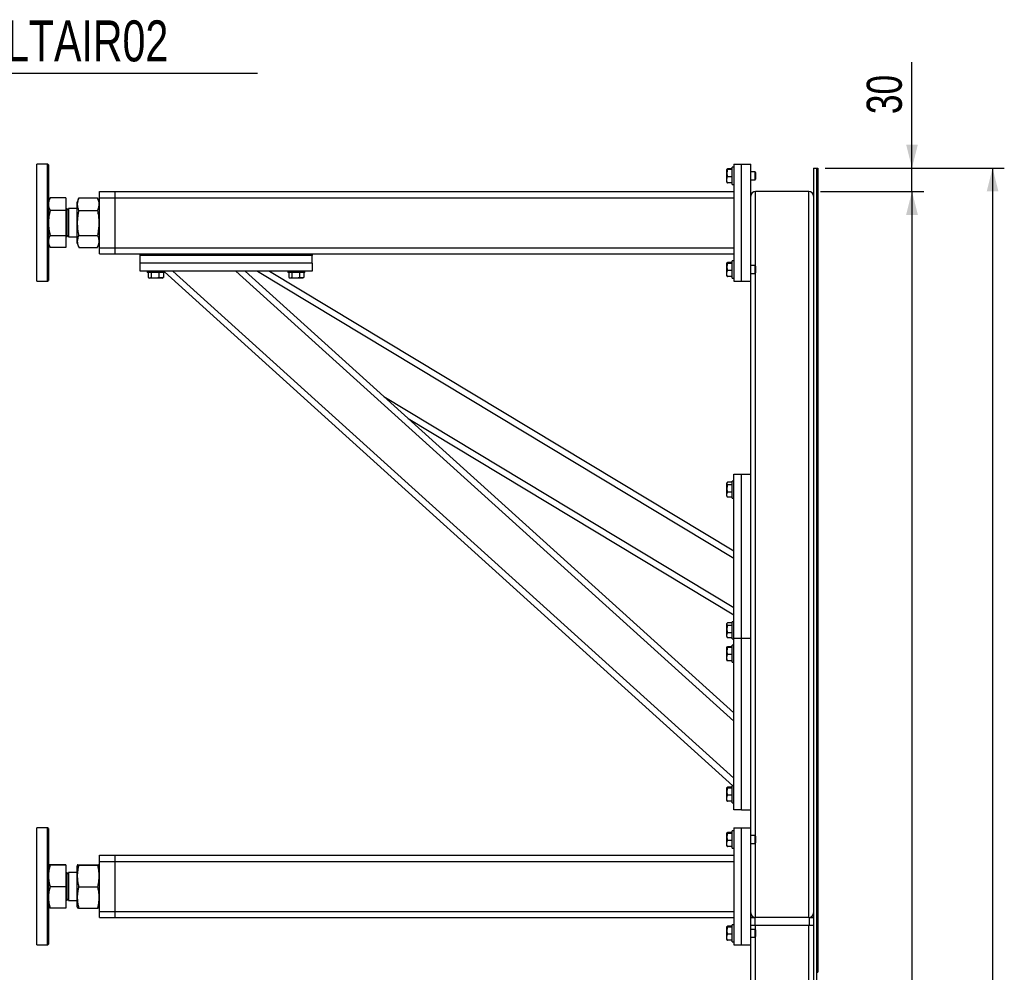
# Model space of a CAD drawing. Header units: millimetres. Extents: x 5 to 589, y 5 to 415.
# Tile 6 of 71: x 189 to 273, y 158 to 239. Entities that reach past the tile are written whole.
import ezdxf

# ---------------------------------------------------------------- set-up
doc = ezdxf.new("R2010")
doc.units = ezdxf.units.MM
doc.layers.add('COTES', color=1, linetype='Continuous')
doc.layers.add('NOTES', color=6, linetype='Continuous')
doc.layers.add('TRAIT-FORT', color=4, linetype='Continuous', lineweight=25)
doc.styles.add('SLDTEXTSTYLE0', font='TXT', dxfattribs={"width": 0.75})
doc.dimstyles.new('SLDDIMSTYLE4', dxfattribs={"dimtxt": 3, "dimasz": 2, "dimexe": 0, "dimexo": 0.0625, "dimgap": 0.75, "dimtad": 1, "dimdec": 0, "dimlfac": 15, "dimrnd": 1e-09, "dimzin": 12, "dimdsep": 46, "dimtxsty": 'SLDTEXTSTYLE0', "dimsah": 1, "dimcen": 0.09, "dimadec": 0, "dimazin": 3, "dimtfac": 1, "dimtdec": 0, "dimtmove": 0, "dimatfit": 0, "dimfxl": 1, "dimfrac": 2, "dimtolj": 1, "dimtzin": 12, "dimarcsym": 0})
doc.dimstyles.new('SLDDIMSTYLE5', dxfattribs={"dimtxt": 3, "dimasz": 2, "dimexe": 0, "dimexo": 0.0625, "dimgap": 0.75, "dimtad": 1, "dimdec": 0, "dimlfac": 15, "dimrnd": 1e-09, "dimzin": 12, "dimdsep": 46, "dimtxsty": 'SLDTEXTSTYLE0', "dimsah": 1, "dimcen": 0.09, "dimadec": 0, "dimazin": 3, "dimtfac": 1, "dimtdec": 0, "dimtofl": 0, "dimtmove": 0, "dimatfit": 3, "dimfxl": 1, "dimfrac": 2, "dimtolj": 1, "dimtzin": 12, "dimarcsym": 0})

# ---------------------------------------------------------------- blocks, each defined once
blk = doc.blocks.new('SW_NOTE_3')
at = {"layer": 'NOTES', "color": 0}
blk.add_line((35.894, 0), (0, 0), dxfattribs=at)
at = {"layer": 'NOTES', "color": 0, "insert": (0.39, 4.527), "char_height": 3.5, "attachment_point": 1, "style": 'SLDTEXTSTYLE0'}
blk.add_mtext('0,0,0 MALTAIR02', dxfattribs=at)
blk = doc.blocks.new('_D_30')
at = {"layer": 'COTES', "color": 1, "transparency": 16777216}
for p, q in [((265.52, 226.227), (265.52, 235.264)), ((258.374, 226.227), (266.52, 226.227)), ((265.52, 224.227), (265.52, 226.227)), ((257.708, 224.227), (266.52, 224.227)), ((265.52, 224.227), (265.52, 221.227))]:
    blk.add_line(p, q, dxfattribs=at)
for points in [[(265.52, 226.227), (266.02, 228.227), (265.02, 228.227)], [(265.52, 224.227), (265.02, 222.227), (266.02, 222.227)]]:
    blk.add_solid(points, dxfattribs=at)
at = {"layer": 'COTES', "color": 1, "transparency": 16777216, "insert": (261.653, 230.831), "char_height": 3, "attachment_point": 1, "rotation": 90, "style": 'SLDTEXTSTYLE0'}
blk.add_mtext('30', dxfattribs=at)
blk = doc.blocks.new('_D_31')
at = {"layer": 'COTES', "color": 1, "transparency": 16777216}
for p, q in [((257.708, 224.227), (266.52, 224.227)), ((265.52, 224.227), (265.52, 48.894)), ((257.708, 48.894), (266.52, 48.894))]:
    blk.add_line(p, q, dxfattribs=at)
for points in [[(265.52, 224.227), (265.02, 222.227), (266.02, 222.227)], [(265.52, 48.894), (266.02, 50.894), (265.02, 50.894)]]:
    blk.add_solid(points, dxfattribs=at)
at = {"layer": 'COTES', "color": 1, "transparency": 16777216, "char_height": 3, "attachment_point": 1, "rotation": 90, "style": 'SLDTEXTSTYLE0'}
for s, insert in [('CADRE', (261.653, 134.686)), ('2630', (261.653, 124.694))]:
    blk.add_mtext(s, dxfattribs=dict(at, insert=insert))
blk = doc.blocks.new('_D_33')
at = {"layer": 'COTES', "color": 1, "transparency": 16777216}
for p, q in [((258.108, 226.227), (273.399, 226.227)), ((272.399, 226.227), (272.399, 47.561)), ((258.374, 47.561), (273.399, 47.561))]:
    blk.add_line(p, q, dxfattribs=at)
for points in [[(272.399, 226.227), (271.899, 224.227), (272.899, 224.227)], [(272.399, 47.561), (272.899, 49.561), (271.899, 49.561)]]:
    blk.add_solid(points, dxfattribs=at)
at = {"layer": 'COTES', "color": 1, "transparency": 16777216, "char_height": 3, "attachment_point": 1, "rotation": 90, "style": 'SLDTEXTSTYLE0'}
for s, insert in [('TOLE', (268.532, 137.313)), ('2680', (268.532, 127.321))]:
    blk.add_mtext(s, dxfattribs=dict(at, insert=insert))

msp = doc.modelspace()

# ---------------------------------------------------------------- linework, layer by layer
at = {"layer": 'TRAIT-FORT', "color": 4, "linetype": 'Continuous', "lineweight": 25}
for p, q in [((191.741, 226.5606), (190.8077, 226.5606)), ((190.8077, 217.0171), (190.8077, 226.5606)), ((191.8077, 226.4939), (191.741, 226.5606)), ((191.741, 216.5606), (191.741, 226.5606)), ((191.8077, 226.4939), (191.8077, 216.6272)), ((249.7266, 226.1317), (249.7077, 226.0989)), ((249.7077, 225.0222), (249.7077, 226.0989)), ((250.1743, 226.1598), (249.7746, 226.1598)), ((250.1743, 226.0878), (249.7746, 226.0878)), ((250.3077, 226.2939), (250.1743, 226.2939)), ((250.1743, 224.8272), (250.1743, 226.2939)), ((250.3077, 226.5606), (250.3077, 216.5606)), ((250.3077, 226.5606), (250.9743, 226.5606)), ((250.9743, 216.5606), (250.9743, 226.5606)), ((250.9743, 226.5606), (251.7743, 226.5606)), ((251.7743, 216.5606), (251.7743, 226.5606)), ((257.1077, 226.2272), (257.3743, 226.2272)), ((257.1077, 226.2272), (257.1077, 152.2272)), ((257.3743, 226.2272), (257.4743, 226.2272)), ((257.3743, 226.2272), (257.3743, 157.5606)), ((257.3743, 226.2272), (257.3743, 152.2272)), ((257.4743, 226.2272), (257.4743, 165.6382)), ((250.1743, 225.4885), (249.7746, 225.4885)), ((252.1277, 225.8939), (251.7743, 225.8939)), ((252.1743, 225.8472), (252.1277, 225.8939)), ((252.1277, 225.2272), (252.1277, 225.8939)), ((252.1277, 225.2272), (252.1743, 225.2739)), ((252.1743, 225.8472), (252.1743, 225.2739)), ((249.7077, 225.0222), (249.7266, 224.9895)), ((250.1743, 224.9613), (249.7746, 224.9613)), ((250.1743, 224.8272), (250.3077, 224.8272)), ((251.7743, 225.2272), (252.1277, 225.2272)), ((191.9635, 223.6638), (191.8077, 223.3939)), ((191.9647, 223.663), (191.9714, 223.6774)), ((193.2943, 223.6774), (191.9714, 223.6774)), ((193.2943, 223.6774), (193.2943, 222.5968)), ((194.4109, 223.663), (194.241, 223.2425)), ((194.4167, 223.6774), (194.4112, 223.6613)), ((194.4167, 223.6774), (195.9986, 223.6774)), ((196.0043, 223.6613), (195.9986, 223.6774)), ((196.1743, 223.2425), (196.0044, 223.663)), ((196.1743, 224.2272), (197.5077, 224.2272)), ((196.1743, 223.6939), (196.1743, 224.2272)), ((196.1743, 223.6939), (197.5077, 223.6939)), ((196.1743, 219.4272), (196.1743, 223.6939)), ((197.5077, 223.6939), (197.5077, 224.2272)), ((197.5077, 224.2272), (250.3077, 224.2272)), ((197.5077, 219.4272), (197.5077, 223.6939)), ((197.5077, 223.6939), (250.3077, 223.6939)), ((256.7077, 224.2272), (252.1743, 224.2272)), ((252.1743, 217.8472), (252.1743, 224.2272)), ((256.7077, 162.2272), (256.7077, 224.2272)), ((193.3077, 223.2642), (193.2943, 223.2642)), ((193.3077, 223.2642), (193.3077, 219.8569)), ((193.5187, 222.6162), (193.3743, 222.7606)), ((193.3743, 222.7606), (193.3743, 220.3606)), ((194.241, 222.7606), (193.5187, 222.7606)), ((193.5187, 222.7606), (193.5187, 220.3606)), ((194.241, 223.2425), (194.241, 222.3839)), ((193.2943, 222.5968), (191.9714, 222.5968)), ((193.2943, 222.5968), (193.2943, 220.48)), ((194.241, 222.3839), (194.241, 219.8786)), ((194.4167, 222.5968), (195.9986, 222.5968)), ((191.9714, 220.48), (193.2943, 220.48)), ((193.2943, 220.48), (193.2943, 219.4438)), ((193.3743, 220.3606), (193.5187, 220.5049)), ((193.5187, 220.3606), (194.241, 220.3606)), ((194.4167, 220.48), (195.9986, 220.48)), ((191.8077, 219.7272), (191.9635, 219.4574)), ((193.2943, 219.4438), (191.9714, 219.4438)), ((193.2943, 219.8569), (193.3077, 219.8569)), ((194.241, 219.8786), (194.4109, 219.4582)), ((194.4167, 219.4438), (195.9986, 219.4438)), ((196.0044, 219.4582), (196.1743, 219.8786)), ((196.1743, 219.4272), (197.5077, 219.4272)), ((196.1743, 218.8939), (196.1743, 219.4272)), ((197.5077, 219.4272), (250.3077, 219.4272)), ((197.5077, 218.8939), (197.5077, 219.4272)), ((196.1743, 218.8939), (197.5077, 218.8939)), ((197.5077, 218.8939), (199.641, 218.8939)), ((199.641, 218.7606), (199.641, 218.8939)), ((199.641, 218.8939), (214.3077, 218.8939)), ((199.641, 218.0939), (199.641, 218.7606)), ((214.3077, 218.7606), (199.641, 218.7606)), ((214.3077, 218.8939), (250.3077, 218.8939)), ((214.3077, 218.8939), (214.3077, 218.7606)), ((214.3077, 218.0939), (214.3077, 218.7606)), ((199.641, 217.4272), (199.641, 218.0939)), ((214.3077, 218.0939), (199.641, 218.0939)), ((214.3077, 218.0939), (214.3077, 217.4272)), ((249.7266, 218.1317), (249.7077, 218.0989)), ((249.7077, 217.0222), (249.7077, 218.0989)), ((250.1743, 218.1598), (249.7746, 218.1598)), ((250.1743, 218.0878), (249.7746, 218.0878)), ((250.3077, 218.2939), (250.1743, 218.2939)), ((250.1743, 216.8272), (250.1743, 218.2939)), ((252.1277, 217.8939), (251.7743, 217.8939)), ((252.1743, 217.8472), (252.1277, 217.8939)), ((252.1277, 217.2272), (252.1277, 217.8939)), ((252.1743, 217.8472), (252.1743, 217.2739)), ((190.8077, 216.5606), (190.8077, 217.0171)), ((214.3077, 217.4272), (199.641, 217.4272)), ((200.241, 217.4272), (200.241, 217.2939)), ((201.2552, 217.2939), (200.241, 217.2939)), ((200.325, 217.2939), (200.325, 216.8942)), ((200.3579, 216.8723), (200.436, 216.8272)), ((200.5797, 217.2939), (200.5797, 216.8942)), ((201.229, 217.2939), (201.229, 216.8942)), ((201.7077, 217.2939), (201.2552, 217.2939)), ((201.5127, 216.8272), (201.5908, 216.8723)), ((201.6236, 216.8942), (201.5895, 216.8745)), ((201.6236, 217.2939), (201.6236, 216.8942)), ((201.7077, 217.2939), (201.7077, 217.4272)), ((201.7077, 217.367), (250.2339, 173.4939)), ((202.4362, 217.4272), (250.3077, 174.1462)), ((207.8042, 217.4272), (250.3077, 178.9995)), ((208.5994, 217.4272), (250.3077, 179.7185)), ((209.6479, 217.4272), (250.3077, 192.92)), ((210.6811, 217.4272), (250.3077, 193.5427)), ((212.241, 217.4272), (212.241, 217.2939)), ((213.2552, 217.2939), (212.241, 217.2939)), ((212.325, 217.2939), (212.325, 216.8942)), ((212.3579, 216.8723), (212.436, 216.8272)), ((212.5797, 217.2939), (212.5797, 216.8942)), ((213.229, 217.2939), (213.229, 216.8942)), ((213.7077, 217.2939), (213.2552, 217.2939)), ((213.5127, 216.8272), (213.5908, 216.8723)), ((213.6236, 216.8942), (213.5895, 216.8745)), ((213.6236, 217.2939), (213.6236, 216.8942)), ((213.7077, 217.2939), (213.7077, 217.4272)), ((249.7077, 217.0222), (249.7266, 216.9895)), ((250.1743, 217.4885), (249.7746, 217.4885)), ((250.1743, 216.9613), (249.7746, 216.9613)), ((251.7743, 217.2272), (252.1277, 217.2272)), ((252.1277, 217.2272), (252.1743, 217.2739)), ((252.1743, 169.1806), (252.1743, 217.2739)), ((190.8077, 216.5606), (191.741, 216.5606)), ((191.741, 216.5606), (191.8077, 216.6272)), ((200.9078, 216.8272), (200.436, 216.8272)), ((201.5127, 216.8272), (200.9078, 216.8272)), ((212.9078, 216.8272), (212.436, 216.8272)), ((213.5127, 216.8272), (212.9078, 216.8272)), ((250.1743, 216.8272), (250.3077, 216.8272)), ((250.3077, 216.5606), (250.9743, 216.5606)), ((250.9743, 216.5606), (251.7743, 216.5606)), ((251.7743, 186.0939), (251.7743, 216.5606)), ((220.45, 206.713), (250.3077, 188.7166)), ((222.5163, 204.8448), (250.3077, 188.0939)), ((250.3077, 200.0939), (250.9743, 200.0939)), ((250.3077, 186.0939), (250.3077, 200.0939)), ((250.9743, 200.0939), (251.7743, 200.0939)), ((250.9743, 186.0939), (250.9743, 200.0939)), ((249.7448, 199.3632), (249.7077, 199.2989)), ((249.7077, 198.2222), (249.7077, 199.2989)), ((250.1743, 199.4045), (249.7746, 199.4045)), ((250.1743, 199.1834), (249.7746, 199.1834)), ((250.3077, 199.4939), (250.1743, 199.4939)), ((250.1743, 198.0272), (250.1743, 199.4939)), ((250.1743, 198.5395), (249.7746, 198.5395)), ((249.7077, 198.2222), (249.7448, 198.1579)), ((249.7458, 198.1585), (249.7746, 198.1167)), ((250.1743, 198.1167), (249.7746, 198.1167)), ((250.1743, 198.0272), (250.3077, 198.0272)), ((250.3077, 187.4939), (250.1743, 187.4939)), ((250.1743, 186.0272), (250.1743, 187.4939)), ((249.7448, 187.3632), (249.7077, 187.2989)), ((249.7077, 186.2222), (249.7077, 187.2989)), ((250.1743, 187.4045), (249.7746, 187.4045)), ((250.1743, 187.1834), (249.7746, 187.1834)), ((249.7077, 186.2222), (249.7448, 186.1579)), ((249.7458, 186.1585), (249.7746, 186.1167)), ((250.1743, 186.5395), (249.7746, 186.5395)), ((250.1743, 186.1167), (249.7746, 186.1167)), ((250.1743, 186.0272), (250.3077, 186.0272)), ((250.3077, 186.0939), (250.9743, 186.0939)), ((250.3077, 171.4272), (250.3077, 186.0939)), ((250.9743, 171.4272), (250.9743, 186.0939)), ((250.9743, 186.0939), (251.7743, 186.0939)), ((251.7743, 171.4272), (251.7743, 186.0939)), ((249.7266, 185.3317), (249.7077, 185.2989)), ((249.7077, 184.2222), (249.7077, 185.2989)), ((250.1743, 185.3598), (249.7746, 185.3598)), ((250.1743, 185.2878), (249.7746, 185.2878)), ((250.3077, 185.4939), (250.1743, 185.4939)), ((250.1743, 184.0272), (250.1743, 185.4939)), ((249.7077, 184.2222), (249.7266, 184.1895)), ((250.1743, 184.6885), (249.7746, 184.6885)), ((250.1743, 184.1613), (249.7746, 184.1613)), ((250.1743, 184.0272), (250.3077, 184.0272)), ((249.7266, 173.3317), (249.7077, 173.2989)), ((249.7077, 172.2222), (249.7077, 173.2989)), ((250.1743, 173.3598), (249.7746, 173.3598)), ((250.1743, 173.2878), (249.7746, 173.2878)), ((250.3077, 173.4939), (250.1743, 173.4939)), ((250.1743, 172.0272), (250.1743, 173.4939)), ((250.1743, 172.6885), (249.7746, 172.6885)), ((249.7077, 172.2222), (249.7266, 172.1895)), ((250.1743, 172.1613), (249.7746, 172.1613)), ((250.1743, 172.0272), (250.3077, 172.0272)), ((250.9743, 171.4272), (250.3077, 171.4272)), ((250.9743, 171.4272), (251.7743, 171.4272)), ((251.7743, 169.8939), (251.7743, 171.4272)), ((191.741, 169.8939), (190.8077, 169.8939)), ((190.8077, 159.8939), (190.8077, 169.8939)), ((191.8077, 169.8272), (191.741, 169.8939)), ((191.741, 166.9812), (191.741, 169.8939)), ((191.8077, 169.8272), (191.8077, 166.9534)), ((250.3077, 169.8939), (250.3077, 159.8939)), ((250.3077, 169.8939), (250.9743, 169.8939)), ((250.9743, 159.8939), (250.9743, 169.8939)), ((250.9743, 169.8939), (251.7743, 169.8939)), ((251.7743, 159.8939), (251.7743, 169.8939)), ((249.7266, 169.465), (249.7077, 169.4322)), ((249.7077, 168.3556), (249.7077, 169.4322)), ((250.1743, 169.4932), (249.7746, 169.4932)), ((250.1743, 169.4211), (249.7746, 169.4211)), ((250.3077, 169.6272), (250.1743, 169.6272)), ((250.1743, 168.1606), (250.1743, 169.6272)), ((252.1277, 169.2272), (251.7743, 169.2272)), ((252.1743, 169.1806), (252.1277, 169.2272)), ((252.1277, 168.5606), (252.1277, 169.2272)), ((252.1743, 169.1806), (252.1743, 168.6072)), ((249.7077, 168.3556), (249.7266, 168.3228)), ((250.1743, 168.8219), (249.7746, 168.8219)), ((250.1743, 168.2947), (249.7746, 168.2947)), ((250.1743, 168.1606), (250.3077, 168.1606)), ((251.7743, 168.5606), (252.1277, 168.5606)), ((252.1277, 168.5606), (252.1743, 168.6072)), ((252.1743, 162.2272), (252.1743, 168.6072)), ((196.1743, 167.0272), (196.1743, 167.5606)), ((196.1743, 167.5606), (197.5077, 167.5606)), ((197.5077, 167.0272), (197.5077, 167.5606)), ((197.5077, 167.5606), (250.3077, 167.5606)), ((191.741, 159.8939), (191.741, 166.9812)), ((191.8077, 166.9534), (191.8077, 159.9606)), ((193.2943, 166.7399), (191.9714, 166.7399)), ((193.2943, 166.7143), (191.9714, 166.7143)), ((193.2943, 166.7399), (193.2943, 166.7143)), ((193.2943, 166.7143), (193.2943, 164.8683)), ((193.3077, 166.5976), (193.2943, 166.5976)), ((193.3077, 166.5976), (193.3077, 163.1902)), ((194.3026, 166.7284), (194.241, 166.5759)), ((194.241, 166.5759), (194.241, 163.4272)), ((194.4167, 166.7399), (195.9986, 166.7399)), ((194.4167, 166.7143), (195.9986, 166.7143)), ((196.1743, 166.5759), (196.1126, 166.7286)), ((196.1743, 167.0272), (197.5077, 167.0272)), ((196.1743, 162.7606), (196.1743, 167.0272)), ((197.5077, 167.0272), (250.3077, 167.0272)), ((197.5077, 162.7606), (197.5077, 167.0272)), ((193.5187, 165.9496), (193.3743, 166.0939)), ((193.3743, 166.0939), (193.3743, 165.9258)), ((193.3743, 165.9258), (193.3743, 163.6939)), ((194.241, 166.0939), (193.5187, 166.0939)), ((193.5187, 166.0939), (193.5187, 163.6939)), ((257.4743, 165.6382), (257.4743, 164.3812)), ((193.2943, 164.8683), (191.9714, 164.8683)), ((193.2943, 164.8683), (193.2943, 163.0479)), ((194.4167, 164.8683), (195.9986, 164.8683)), ((257.4743, 164.3812), (257.4743, 157.5606)), ((193.2943, 163.0479), (191.9714, 163.0479)), ((193.2943, 163.1902), (193.3077, 163.1902)), ((193.3743, 163.6939), (193.5187, 163.8382)), ((193.5187, 163.6939), (194.241, 163.6939)), ((194.241, 163.4272), (194.241, 163.212)), ((194.241, 163.212), (194.3026, 163.0595)), ((194.4167, 163.0479), (195.9986, 163.0479)), ((196.1126, 163.0592), (196.1743, 163.212)), ((196.1743, 162.2272), (196.1743, 162.7606)), ((196.1743, 162.7606), (197.5077, 162.7606)), ((196.1743, 162.2272), (197.5077, 162.2272)), ((197.5077, 162.2272), (197.5077, 162.7606)), ((197.5077, 162.7606), (250.3077, 162.7606)), ((197.5077, 162.2272), (250.3077, 162.2272)), ((251.7743, 162.2272), (252.1077, 162.2272)), ((252.1077, 162.2272), (252.1077, 161.5606)), ((256.7077, 162.2272), (252.1743, 162.2272)), ((256.7743, 161.5606), (256.7743, 162.2272)), ((256.7743, 162.2272), (257.1077, 162.2272)), ((249.7266, 161.465), (249.7077, 161.4322)), ((249.7077, 160.3556), (249.7077, 161.4322)), ((250.1743, 161.4932), (249.7746, 161.4932)), ((250.1743, 161.4211), (249.7746, 161.4211)), ((250.3077, 161.6272), (250.1743, 161.6272)), ((250.1743, 160.1606), (250.1743, 161.6272)), ((251.7811, 161.5606), (251.7743, 161.5606)), ((252.1077, 161.5606), (251.7811, 161.5606)), ((252.1077, 161.5606), (252.1008, 161.5606)), ((256.7743, 161.5606), (252.1077, 161.5606)), ((256.7077, 161.5606), (252.1743, 161.5606)), ((252.1743, 161.1806), (252.1743, 161.5606)), ((256.7077, 48.8939), (256.7077, 161.5606)), ((257.1008, 161.5606), (256.7743, 161.5606)), ((256.7811, 161.5606), (256.7743, 161.5606)), ((257.1077, 161.5606), (257.1008, 161.5606)), ((250.1743, 160.8219), (249.7746, 160.8219)), ((252.1277, 161.2272), (251.7743, 161.2272)), ((251.7743, 160.5606), (252.1277, 160.5606)), ((252.1743, 161.1806), (252.1277, 161.2272)), ((252.1277, 160.5606), (252.1277, 161.2272)), ((252.1277, 160.5606), (252.1743, 160.6072)), ((252.1743, 161.1806), (252.1743, 160.6072)), ((252.1743, 84.8472), (252.1743, 160.6072)), ((190.8077, 159.8939), (191.741, 159.8939)), ((191.741, 159.8939), (191.8077, 159.9606)), ((249.7077, 160.3556), (249.7266, 160.3228)), ((250.1743, 160.2947), (249.7746, 160.2947)), ((250.1743, 160.1606), (250.3077, 160.1606)), ((250.3077, 159.8939), (250.9743, 159.8939)), ((250.9743, 159.8939), (251.7743, 159.8939)), ((251.7743, 130.6939), (251.7743, 159.8939)), ((257.3743, 157.5606), (257.4743, 157.5606))]:
    msp.add_line(p, q, dxfattribs=at)
for centre, radius, start, end in [((252.1743, 223.8272), 0.4, 90, 180), ((256.7077, 223.8272), 0.4, 0, 90), ((193.3743, 222.8272), 0.0667, 180, 270), ((193.3743, 220.2939), 0.0667, 90, 180), ((193.3743, 166.1606), 0.0667, 180, 270), ((193.3743, 163.6272), 0.0667, 90, 180), ((252.1743, 162.6272), 0.4, 180, 270), ((256.7077, 162.6272), 0.4, 270, 360)]:
    msp.add_arc(centre, radius, start, end, dxfattribs=at)
for points, knots in [([(249.7746, 226.0878), (249.76, 226.094), (249.7304, 226.1067), (249.7196, 226.1254), (249.7355, 226.1433), (249.7615, 226.1543), (249.7746, 226.1598)], [0, 0, 0, 0, 0.2646049, 0.5349477, 0.7653431, 1, 1, 1, 1]), ([(249.7746, 226.0878), (249.76, 226.0358), (249.7304, 225.9306), (249.7196, 225.7748), (249.7355, 225.6259), (249.7615, 225.5346), (249.7746, 225.4885)], [0, 0, 0, 0, 0.2646049, 0.5349477, 0.7653431, 1, 1, 1, 1]), ([(249.7746, 224.9613), (249.7544, 225.0284), (249.7209, 225.1393), (249.724, 225.3002), (249.7472, 225.4085), (249.7685, 225.4708), (249.7746, 225.4885)], [0, 0, 0, 0, 0.3855495, 0.6376419, 0.8965462, 1, 1, 1, 1]), ([(249.7282, 224.9905), (249.7309, 224.9863), (249.7373, 224.9764), (249.7609, 224.9669), (249.7746, 224.9613)], [0, 0, 0, 0, 0.4210552, 1, 1, 1, 1]), ([(191.9714, 223.6774), (191.9269, 223.5896), (191.8598, 223.4573), (191.8146, 223.2756), (191.81, 223.1834), (191.8077, 223.1371)], [0, 0, 0, 0, 0.4952513, 0.7468182, 1, 1, 1, 1]), ([(194.4167, 222.5968), (194.3906, 222.6689), (194.3412, 222.8055), (194.3045, 223.0064), (194.299, 223.1847), (194.3181, 223.35), (194.3552, 223.5104), (194.3955, 223.6199), (194.4167, 223.6774)], [0, 0, 0, 0, 0.2020684, 0.3826998, 0.5553146, 0.6929917, 0.8388942, 1, 1, 1, 1]), ([(195.9986, 223.6774), (196.0247, 223.6052), (196.0741, 223.4686), (196.1108, 223.2678), (196.1163, 223.0895), (196.0972, 222.9241), (196.0601, 222.7638), (196.0198, 222.6543), (195.9986, 222.5968)], [0, 0, 0, 0, 0.2020684, 0.3826998, 0.5553146, 0.6929917, 0.8388942, 1, 1, 1, 1]), ([(191.8077, 223.1371), (191.8159, 223.0466), (191.8326, 222.8635), (191.9248, 222.6863), (191.9714, 222.5968)], [0, 0, 0, 0, 0.4945107, 1, 1, 1, 1]), ([(191.9714, 222.5968), (191.9269, 222.4249), (191.8598, 222.1658), (191.8146, 221.8098), (191.81, 221.6291), (191.8077, 221.5384)], [0, 0, 0, 0, 0.4952513, 0.7468182, 1, 1, 1, 1]), ([(194.4167, 220.48), (194.3906, 220.6213), (194.3412, 220.8889), (194.3045, 221.2824), (194.299, 221.6317), (194.3181, 221.9556), (194.3552, 222.2697), (194.3955, 222.4842), (194.4167, 222.5968)], [0, 0, 0, 0, 0.20206835, 0.38269984, 0.55531458, 0.69299169, 0.83889419, 1, 1, 1, 1]), ([(195.9986, 222.5968), (196.0247, 222.4555), (196.0741, 222.1879), (196.1108, 221.7944), (196.1163, 221.4451), (196.0972, 221.1212), (196.0601, 220.8071), (196.0198, 220.5926), (195.9986, 220.48)], [0, 0, 0, 0, 0.2020684, 0.3826998, 0.5553146, 0.6929917, 0.8388942, 1, 1, 1, 1]), ([(191.8077, 221.5384), (191.8159, 221.361), (191.8326, 221.0024), (191.9248, 220.6554), (191.9714, 220.48)], [0, 0, 0, 0, 0.4945107, 1, 1, 1, 1]), ([(191.9714, 220.48), (191.9269, 220.3959), (191.8598, 220.269), (191.8146, 220.0947), (191.81, 220.0063), (191.8077, 219.9619)], [0, 0, 0, 0, 0.4952513, 0.7468182, 1, 1, 1, 1]), ([(194.4112, 219.4599), (194.3872, 219.5237), (194.3399, 219.6494), (194.3045, 219.8366), (194.2989, 220.0076), (194.3181, 220.1661), (194.3552, 220.3199), (194.3955, 220.4249), (194.4167, 220.48)], [0, 0, 0, 0, 0.1894093, 0.3729065, 0.5482597, 0.688121, 0.8363383, 1, 1, 1, 1]), ([(195.9986, 220.48), (196.0247, 220.4108), (196.0741, 220.2798), (196.1108, 220.0872), (196.1164, 219.9162), (196.0971, 219.7577), (196.0616, 219.6093), (196.0234, 219.5096), (196.0043, 219.4599)], [0, 0, 0, 0, 0.2052791, 0.3887807, 0.5641381, 0.7040028, 0.8522236, 1, 1, 1, 1]), ([(191.8077, 219.9619), (191.8159, 219.8751), (191.8326, 219.6995), (191.9248, 219.5297), (191.9714, 219.4438)], [0, 0, 0, 0, 0.4945107, 1, 1, 1, 1]), ([(249.7746, 218.0878), (249.76, 218.094), (249.7304, 218.1067), (249.7196, 218.1254), (249.7355, 218.1433), (249.7615, 218.1543), (249.7746, 218.1598)], [0, 0, 0, 0, 0.2646049, 0.5349477, 0.7653431, 1, 1, 1, 1]), ([(249.7746, 218.0878), (249.76, 218.0358), (249.7304, 217.9306), (249.7196, 217.7748), (249.7355, 217.6259), (249.7615, 217.5346), (249.7746, 217.4885)], [0, 0, 0, 0, 0.2646049, 0.5349477, 0.7653431, 1, 1, 1, 1]), ([(200.325, 216.8942), (200.3471, 216.8796), (200.3918, 216.85), (200.458, 216.8392), (200.5213, 216.8551), (200.5601, 216.8811), (200.5797, 216.8942)], [0, 0, 0, 0, 0.2646049, 0.5349477, 0.7653431, 1, 1, 1, 1]), ([(200.5797, 216.8942), (200.6623, 216.874), (200.7989, 216.8405), (200.9971, 216.8436), (201.1304, 216.8668), (201.2071, 216.8881), (201.229, 216.8942)], [0, 0, 0, 0, 0.3855495, 0.6376419, 0.8965462, 1, 1, 1, 1]), ([(201.6236, 216.8942), (201.5894, 216.8796), (201.5201, 216.85), (201.4175, 216.8392), (201.3195, 216.8551), (201.2593, 216.8811), (201.229, 216.8942)], [0, 0, 0, 0, 0.2646049, 0.5349477, 0.7653431, 1, 1, 1, 1]), ([(212.325, 216.8942), (212.3471, 216.8796), (212.3918, 216.85), (212.458, 216.8392), (212.5213, 216.8551), (212.5601, 216.8811), (212.5797, 216.8942)], [0, 0, 0, 0, 0.2646049, 0.5349477, 0.7653431, 1, 1, 1, 1]), ([(212.5797, 216.8942), (212.6623, 216.874), (212.7989, 216.8405), (212.9971, 216.8436), (213.1304, 216.8668), (213.2071, 216.8881), (213.229, 216.8942)], [0, 0, 0, 0, 0.3855495, 0.6376419, 0.8965462, 1, 1, 1, 1]), ([(213.6236, 216.8942), (213.5894, 216.8796), (213.5201, 216.85), (213.4175, 216.8392), (213.3195, 216.8551), (213.2593, 216.8811), (213.229, 216.8942)], [0, 0, 0, 0, 0.2646049, 0.5349477, 0.7653431, 1, 1, 1, 1]), ([(249.7746, 216.9613), (249.7544, 217.0284), (249.7209, 217.1393), (249.724, 217.3002), (249.7472, 217.4085), (249.7685, 217.4708), (249.7746, 217.4885)], [0, 0, 0, 0, 0.3855495, 0.6376419, 0.8965462, 1, 1, 1, 1]), ([(249.7282, 216.9905), (249.7309, 216.9863), (249.7373, 216.9764), (249.7609, 216.9669), (249.7746, 216.9613)], [0, 0, 0, 0, 0.4210552, 1, 1, 1, 1]), ([(249.7746, 199.1834), (249.76, 199.2026), (249.7304, 199.2414), (249.7196, 199.2988), (249.7355, 199.3538), (249.7615, 199.3875), (249.7746, 199.4045)], [0, 0, 0, 0, 0.26460494, 0.53494775, 0.76534313, 1, 1, 1, 1]), ([(249.7746, 199.1834), (249.76, 199.1275), (249.7304, 199.0145), (249.7196, 198.8471), (249.7355, 198.6871), (249.7615, 198.589), (249.7746, 198.5395)], [0, 0, 0, 0, 0.2646049, 0.5349477, 0.7653431, 1, 1, 1, 1]), ([(249.7746, 198.1167), (249.7544, 198.1705), (249.7209, 198.2595), (249.724, 198.3885), (249.7472, 198.4753), (249.7685, 198.5252), (249.7746, 198.5395)], [0, 0, 0, 0, 0.3855495, 0.6376419, 0.8965462, 1, 1, 1, 1]), ([(249.7746, 187.1834), (249.76, 187.2026), (249.7304, 187.2414), (249.7196, 187.2988), (249.7355, 187.3538), (249.7615, 187.3875), (249.7746, 187.4045)], [0, 0, 0, 0, 0.26460494, 0.53494775, 0.76534313, 1, 1, 1, 1]), ([(249.7746, 187.1834), (249.76, 187.1275), (249.7304, 187.0145), (249.7196, 186.8471), (249.7355, 186.6871), (249.7615, 186.589), (249.7746, 186.5395)], [0, 0, 0, 0, 0.2646049, 0.5349477, 0.7653431, 1, 1, 1, 1]), ([(249.7746, 186.1167), (249.7544, 186.1705), (249.7209, 186.2595), (249.724, 186.3885), (249.7472, 186.4753), (249.7685, 186.5252), (249.7746, 186.5395)], [0, 0, 0, 0, 0.3855495, 0.6376419, 0.8965462, 1, 1, 1, 1]), ([(249.7746, 185.2878), (249.76, 185.294), (249.7304, 185.3067), (249.7196, 185.3254), (249.7355, 185.3433), (249.7615, 185.3543), (249.7746, 185.3598)], [0, 0, 0, 0, 0.2646049, 0.5349477, 0.7653431, 1, 1, 1, 1]), ([(249.7746, 185.2878), (249.76, 185.2358), (249.7304, 185.1306), (249.7196, 184.9748), (249.7355, 184.8259), (249.7615, 184.7346), (249.7746, 184.6885)], [0, 0, 0, 0, 0.2646049, 0.5349477, 0.7653431, 1, 1, 1, 1]), ([(249.7746, 184.1613), (249.7544, 184.2284), (249.7209, 184.3393), (249.724, 184.5002), (249.7472, 184.6085), (249.7685, 184.6708), (249.7746, 184.6885)], [0, 0, 0, 0, 0.3855495, 0.6376419, 0.8965462, 1, 1, 1, 1]), ([(249.7282, 184.1905), (249.7309, 184.1863), (249.7373, 184.1764), (249.7609, 184.1669), (249.7746, 184.1613)], [0, 0, 0, 0, 0.4210552, 1, 1, 1, 1]), ([(249.7746, 173.2878), (249.76, 173.294), (249.7304, 173.3067), (249.7196, 173.3254), (249.7355, 173.3433), (249.7615, 173.3543), (249.7746, 173.3598)], [0, 0, 0, 0, 0.2646049, 0.5349477, 0.7653431, 1, 1, 1, 1]), ([(249.7746, 173.2878), (249.76, 173.2358), (249.7304, 173.1306), (249.7196, 172.9748), (249.7355, 172.8259), (249.7615, 172.7346), (249.7746, 172.6885)], [0, 0, 0, 0, 0.2646049, 0.5349477, 0.7653431, 1, 1, 1, 1]), ([(249.7746, 172.1613), (249.7544, 172.2284), (249.7209, 172.3393), (249.724, 172.5002), (249.7472, 172.6085), (249.7685, 172.6708), (249.7746, 172.6885)], [0, 0, 0, 0, 0.3855495, 0.6376419, 0.8965462, 1, 1, 1, 1]), ([(249.7282, 172.1905), (249.7309, 172.1863), (249.7373, 172.1764), (249.7609, 172.1669), (249.7746, 172.1613)], [0, 0, 0, 0, 0.4210552, 1, 1, 1, 1]), ([(249.7746, 169.4211), (249.76, 169.4274), (249.7304, 169.44), (249.7196, 169.4587), (249.7355, 169.4766), (249.7615, 169.4876), (249.7746, 169.4932)], [0, 0, 0, 0, 0.2646049, 0.5349477, 0.7653431, 1, 1, 1, 1]), ([(249.7746, 169.4211), (249.76, 169.3691), (249.7304, 169.264), (249.7196, 169.1082), (249.7355, 168.9592), (249.7615, 168.8679), (249.7746, 168.8219)], [0, 0, 0, 0, 0.2646049, 0.5349477, 0.7653431, 1, 1, 1, 1]), ([(249.7746, 168.2947), (249.7544, 168.3617), (249.7209, 168.4727), (249.724, 168.6336), (249.7472, 168.7418), (249.7685, 168.8041), (249.7746, 168.8219)], [0, 0, 0, 0, 0.3855495, 0.6376419, 0.8965462, 1, 1, 1, 1]), ([(249.7282, 168.3238), (249.7309, 168.3196), (249.7373, 168.3098), (249.7609, 168.3002), (249.7746, 168.2947)], [0, 0, 0, 0, 0.4210552, 1, 1, 1, 1]), ([(191.9714, 166.7399), (191.9269, 166.7378), (191.8598, 166.7347), (191.8146, 166.7304), (191.81, 166.7282), (191.8077, 166.7271)], [0, 0, 0, 0, 0.4952513, 0.7468182, 1, 1, 1, 1]), ([(191.8077, 166.7271), (191.8159, 166.725), (191.8326, 166.7206), (191.9248, 166.7164), (191.9714, 166.7143)], [0, 0, 0, 0, 0.4945107, 1, 1, 1, 1]), ([(191.9714, 166.7143), (191.9269, 166.5644), (191.8598, 166.3384), (191.8146, 166.028), (191.81, 165.8704), (191.8077, 165.7913)], [0, 0, 0, 0, 0.4952513, 0.7468182, 1, 1, 1, 1]), ([(194.4167, 166.7143), (194.3906, 166.716), (194.3412, 166.7193), (194.3045, 166.724), (194.299, 166.7282), (194.3181, 166.7322), (194.3552, 166.736), (194.3955, 166.7386), (194.4167, 166.7399)], [0, 0, 0, 0, 0.2020684, 0.3826998, 0.5553146, 0.6929917, 0.8388942, 1, 1, 1, 1]), ([(194.4167, 164.8683), (194.3906, 164.9915), (194.3412, 165.2249), (194.3045, 165.5681), (194.299, 165.8727), (194.3181, 166.1551), (194.3552, 166.4291), (194.3955, 166.6161), (194.4167, 166.7143)], [0, 0, 0, 0, 0.2020684, 0.3826998, 0.5553146, 0.6929917, 0.8388942, 1, 1, 1, 1]), ([(195.9986, 166.7399), (196.0247, 166.7382), (196.0741, 166.735), (196.1108, 166.7302), (196.1163, 166.726), (196.0972, 166.7221), (196.0601, 166.7183), (196.0198, 166.7157), (195.9986, 166.7143)], [0, 0, 0, 0, 0.2020684, 0.3826998, 0.5553146, 0.6929917, 0.8388942, 1, 1, 1, 1]), ([(195.9986, 166.7143), (196.0247, 166.5911), (196.0741, 166.3577), (196.1108, 166.0145), (196.1163, 165.7099), (196.0972, 165.4275), (196.0601, 165.1535), (196.0198, 164.9665), (195.9986, 164.8683)], [0, 0, 0, 0, 0.2020684, 0.3826998, 0.5553146, 0.6929917, 0.8388942, 1, 1, 1, 1]), ([(191.8077, 165.7913), (191.8159, 165.6366), (191.8326, 165.3239), (191.9248, 165.0213), (191.9714, 164.8683)], [0, 0, 0, 0, 0.4945107, 1, 1, 1, 1]), ([(191.9714, 164.8683), (191.9269, 164.7205), (191.8598, 164.4976), (191.8146, 164.1915), (191.81, 164.0361), (191.8077, 163.9581)], [0, 0, 0, 0, 0.4952513, 0.7468182, 1, 1, 1, 1]), ([(194.4167, 163.0479), (194.3906, 163.1694), (194.3412, 163.3996), (194.3045, 163.738), (194.299, 164.0383), (194.3181, 164.3169), (194.3552, 164.587), (194.3955, 164.7715), (194.4167, 164.8683)], [0, 0, 0, 0, 0.2020684, 0.3826998, 0.5553146, 0.6929917, 0.8388942, 1, 1, 1, 1]), ([(195.9986, 164.8683), (196.0247, 164.7468), (196.0741, 164.5167), (196.1108, 164.1782), (196.1163, 163.8779), (196.0972, 163.5993), (196.0601, 163.3292), (196.0198, 163.1447), (195.9986, 163.0479)], [0, 0, 0, 0, 0.2020684, 0.3826998, 0.5553146, 0.6929917, 0.8388942, 1, 1, 1, 1]), ([(191.8077, 163.9581), (191.8159, 163.8056), (191.8326, 163.4972), (191.9248, 163.1988), (191.9714, 163.0479)], [0, 0, 0, 0, 0.4945107, 1, 1, 1, 1]), ([(191.9714, 163.0479), (191.9269, 163.05), (191.8598, 163.0531), (191.8146, 163.0574), (191.81, 163.0596), (191.8077, 163.0607)], [0, 0, 0, 0, 0.4952513, 0.7468182, 1, 1, 1, 1]), ([(194.3051, 163.0604), (194.3043, 163.0601), (194.3014, 163.0585), (194.3193, 163.0557), (194.3548, 163.0519), (194.3954, 163.0493), (194.4167, 163.0479)], [0, 0, 0, 0, 0.0917467, 0.372947, 0.6709474, 1, 1, 1, 1]), ([(195.9986, 163.0479), (196.0244, 163.0496), (196.0733, 163.0529), (196.109, 163.0571), (196.1094, 163.0595), (196.1096, 163.0604)], [0, 0, 0, 0, 0.4127439, 0.7817009, 1, 1, 1, 1]), ([(249.7746, 161.4211), (249.76, 161.4274), (249.7304, 161.44), (249.7196, 161.4587), (249.7355, 161.4766), (249.7615, 161.4876), (249.7746, 161.4932)], [0, 0, 0, 0, 0.2646049, 0.5349477, 0.7653431, 1, 1, 1, 1]), ([(249.7746, 161.4211), (249.76, 161.3691), (249.7304, 161.264), (249.7196, 161.1082), (249.7355, 160.9592), (249.7615, 160.8679), (249.7746, 160.8219)], [0, 0, 0, 0, 0.2646049, 0.5349477, 0.7653431, 1, 1, 1, 1]), ([(249.7746, 160.2947), (249.7544, 160.3617), (249.7209, 160.4727), (249.724, 160.6336), (249.7472, 160.7418), (249.7685, 160.8041), (249.7746, 160.8219)], [0, 0, 0, 0, 0.3855495, 0.6376419, 0.8965462, 1, 1, 1, 1]), ([(249.7282, 160.3238), (249.7309, 160.3196), (249.7373, 160.3098), (249.7609, 160.3002), (249.7746, 160.2947)], [0, 0, 0, 0, 0.4210552, 1, 1, 1, 1])]:
    msp.add_open_spline(points, degree=3, knots=knots, dxfattribs=at)

# ---------------------------------------------------------------- block references
at = {"layer": 'NOTES', "color": 211}
msp.add_blockref('SW_NOTE_3', (173.7507, 234.3026), dxfattribs=at)

# ---------------------------------------------------------------- dimensions: what is measured, and where the dimension line sits
at = {"layer": 'COTES', "color": 1}
dim = msp.add_linear_dim(base=(265.5202, 226.2272), p1=(256.7077, 224.2272), p2=(257.3743, 226.2272), angle=90, dimstyle='SLDDIMSTYLE4', dxfattribs=at)
dim.commit()
dim.dimension.update_dxf_attribs({"geometry": '_D_30', "text_midpoint": (265.5202, 233.0478), "dimtype": 160})
for base, p1, p2, text, picture, middle in [((272.3994, 47.5606), (257.1077, 226.2272), (257.3743, 47.5606), '<> TOLE', '_D_33', (272.3994, 136.8939)), ((265.5202, 48.8939), (256.7077, 224.2272), (256.7077, 48.8939), '<> CADRE', '_D_31', (265.5202, 136.5606))]:
    dim = msp.add_linear_dim(base=base, p1=p1, p2=p2, angle=90, text=text, dimstyle='SLDDIMSTYLE5', dxfattribs=at)
    dim.commit()
    dim.dimension.update_dxf_attribs({"geometry": picture, "text_midpoint": middle, "dimtype": 160})

doc.saveas('drawing.dxf')
